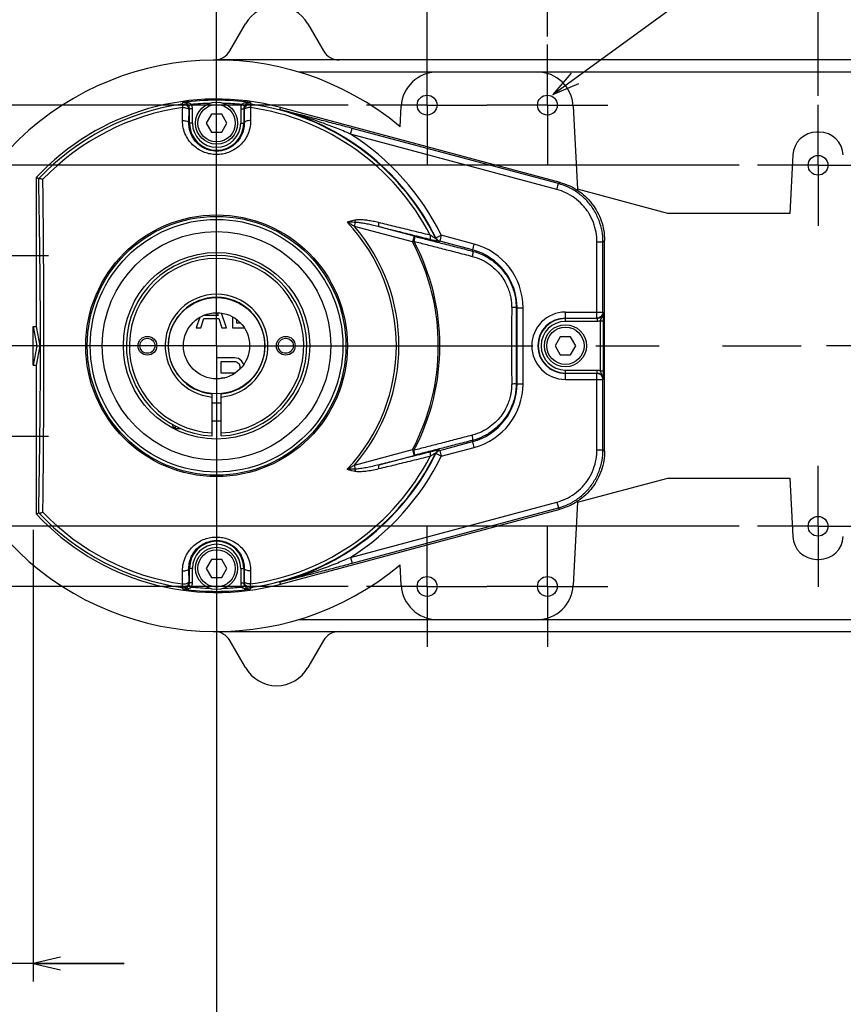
# Model space of a CAD drawing. Extents: x 0 to 2548, y 0 to 1800.
# Tile 5 of 29: x 697 to 834, y 131 to 295. Entities that reach past the tile are written whole.
import ezdxf

# ---------------------------------------------------------------- set-up
doc = ezdxf.new("R2010")
doc.units = 0
doc.header["$LTSCALE"] = 140.166667
doc.linetypes.add('CENTER', pattern=[0.6, 0.375, -0.075, 0.075, -0.075])
for name, color, linetype in [('91_NOTE', 7, 'Continuous'), ('95_ALL_DIM', 7, 'Continuous'), ('DEFAULT_1', 7, 'CENTER')]:
    doc.layers.add(name, color=color, linetype=linetype)
doc.styles.get("Standard").update_dxf_attribs({"font": 'txt', "width": 0.8})
doc.dimstyles.new('DIMSTYLE_1', dxfattribs={"dimtxt": 12.121212, "dimasz": 4.545455, "dimexe": 0.18, "dimexo": 0.0625, "dimgap": 0.09, "dimtad": 1, "dimdec": 3, "dimdsep": 46, "dimtxsty": 'Standard', "dimblk": 'OPEN', "dimblk1": 'OPEN', "dimblk2": 'OPEN', "dimcen": 0.09, "dimadec": 0, "dimazin": 0, "dimtp": 0.2, "dimtm": 0.2, "dimtfac": 1, "dimtdec": 3, "dimtofl": 0, "dimtmove": 0, "dimatfit": 3, "dimldrblk": 'OPEN', "dimfxl": 0, "dimtolj": 1, "dimarcsym": 0})
doc.dimstyles.new('DIMSTYLE_2', dxfattribs={"dimtxt": 12.121212, "dimasz": 4.545455, "dimexe": 0.18, "dimexo": 0.0625, "dimgap": 0.09, "dimtad": 1, "dimdec": 3, "dimdsep": 46, "dimtxsty": 'Standard', "dimblk": 'OPEN', "dimblk1": 'OPEN', "dimblk2": 'OPEN', "dimcen": 0.09, "dimadec": 0, "dimazin": 0, "dimtp": 0.3, "dimtm": 0.3, "dimtfac": 1, "dimtdec": 3, "dimtofl": 0, "dimtmove": 0, "dimatfit": 3, "dimldrblk": 'OPEN', "dimfxl": 0, "dimtolj": 1, "dimarcsym": 0})

# ---------------------------------------------------------------- blocks, each defined once
blk = doc.blocks.new('_OPEN')
at = {"color": 0, "linetype": 'ByBlock'}
for p, q in [((0, 0), (-1, 0.233)), ((-1, -0.233), (0, 0)), ((-1, 0), (0, 0))]:
    blk.add_line(p, q, dxfattribs=at)
blk = doc.blocks.new('*D2')
at = {"layer": '95_ALL_DIM', "color": 2, "linetype": 'Continuous'}
for p, q in [((691.34, 215.44), (691.34, 110.95)), ((729.34, 189.26), (729.34, 110.95)), ((691.34, 113.98), (710.34, 113.98)), ((729.34, 113.98), (710.34, 113.98))]:
    blk.add_line(p, q, dxfattribs=at)
at = {"layer": '95_ALL_DIM', "color": 2, "linetype": 'Continuous', "xscale": 4.545455, "yscale": 4.545455, "zscale": 4.545455, "rotation": 180}
blk.add_blockref('_OPEN', (691.34, 113.98), dxfattribs=at)
at = {"layer": '95_ALL_DIM', "color": 2, "linetype": 'Continuous', "xscale": 4.545455, "yscale": 4.545455, "zscale": 4.545455}
blk.add_blockref('_OPEN', (729.34, 113.98), dxfattribs=at)
at = {"layer": '95_ALL_DIM', "color": 2, "linetype": 'Continuous', "width": 0.8}
blk.add_text('38', height=12.121, dxfattribs=at).set_placement((700.64, 117.01))
blk = doc.blocks.new('*D3')
at = {"layer": '95_ALL_DIM', "color": 2, "linetype": 'Continuous'}
for p, q in [((729.34, 290.12), (729.34, 340.49)), ((764.34, 290.12), (764.34, 340.49)), ((729.34, 337.46), (746.84, 337.46)), ((764.34, 337.46), (746.84, 337.46))]:
    blk.add_line(p, q, dxfattribs=at)
at = {"layer": '95_ALL_DIM', "color": 2, "linetype": 'Continuous', "xscale": 4.545455, "yscale": 4.545455, "zscale": 4.545455, "rotation": 180}
blk.add_blockref('_OPEN', (729.34, 337.46), dxfattribs=at)
at = {"layer": '95_ALL_DIM', "color": 2, "linetype": 'Continuous', "xscale": 4.545455, "yscale": 4.545455, "zscale": 4.545455}
blk.add_blockref('_OPEN', (764.34, 337.46), dxfattribs=at)
at = {"layer": '95_ALL_DIM', "color": 2, "linetype": 'Continuous', "width": 0.8}
blk.add_text('35', height=12.121, dxfattribs=at).set_placement((737.14, 340.49))
blk = doc.blocks.new('*D4')
at = {"layer": '95_ALL_DIM', "color": 2, "linetype": 'Continuous'}
for p, q in [((764.34, 293.96), (764.34, 340.49)), ((784.34, 292.27), (784.34, 340.49)), ((764.34, 337.46), (749.18, 337.46)), ((749.18, 337.46), (774.34, 337.46)), ((799.49, 337.46), (774.34, 337.46)), ((784.34, 337.46), (799.49, 337.46))]:
    blk.add_line(p, q, dxfattribs=at)
at = {"layer": '95_ALL_DIM', "color": 2, "linetype": 'Continuous', "xscale": 4.545455, "yscale": 4.545455, "zscale": 4.545455}
blk.add_blockref('_OPEN', (764.34, 337.46), dxfattribs=at)
at = {"layer": '95_ALL_DIM', "color": 2, "linetype": 'Continuous', "xscale": 4.545455, "yscale": 4.545455, "zscale": 4.545455, "rotation": 180}
blk.add_blockref('_OPEN', (784.34, 337.46), dxfattribs=at)
at = {"layer": '95_ALL_DIM', "color": 2, "linetype": 'Continuous', "width": 0.8}
blk.add_text('20', height=12.121, dxfattribs=at).set_placement((765.34, 340.49))
blk = doc.blocks.new('*D5')
at = {"layer": '95_ALL_DIM', "color": 2, "linetype": 'Continuous'}
for p, q in [((729.34, 284.54), (729.34, 364.74)), ((829.34, 284.54), (829.34, 364.74)), ((729.34, 361.71), (779.34, 361.71)), ((829.34, 361.71), (779.34, 361.71))]:
    blk.add_line(p, q, dxfattribs=at)
at = {"layer": '95_ALL_DIM', "color": 2, "linetype": 'Continuous', "xscale": 4.545455, "yscale": 4.545455, "zscale": 4.545455, "rotation": 180}
blk.add_blockref('_OPEN', (729.34, 361.71), dxfattribs=at)
at = {"layer": '95_ALL_DIM', "color": 2, "linetype": 'Continuous', "xscale": 4.545455, "yscale": 4.545455, "zscale": 4.545455}
blk.add_blockref('_OPEN', (829.34, 361.71), dxfattribs=at)
at = {"layer": '95_ALL_DIM', "color": 2, "linetype": 'Continuous', "width": 0.8}
blk.add_text('100', height=12.121, dxfattribs=at).set_placement((765.49, 364.74))
blk = doc.blocks.new('*D6')
at = {"layer": '95_ALL_DIM', "color": 2, "linetype": 'Continuous'}
for p, q in [((829.34, 282.4), (829.34, 340.49)), ((849.34, 282.4), (849.34, 340.49)), ((829.34, 337.46), (814.18, 337.46)), ((814.18, 337.46), (839.34, 337.46)), ((864.49, 337.46), (839.34, 337.46)), ((849.34, 337.46), (864.49, 337.46))]:
    blk.add_line(p, q, dxfattribs=at)
at = {"layer": '95_ALL_DIM', "color": 2, "linetype": 'Continuous', "xscale": 4.545455, "yscale": 4.545455, "zscale": 4.545455}
blk.add_blockref('_OPEN', (829.34, 337.46), dxfattribs=at)
at = {"layer": '95_ALL_DIM', "color": 2, "linetype": 'Continuous', "xscale": 4.545455, "yscale": 4.545455, "zscale": 4.545455, "rotation": 180}
blk.add_blockref('_OPEN', (849.34, 337.46), dxfattribs=at)
at = {"layer": '95_ALL_DIM', "color": 2, "linetype": 'Continuous', "width": 0.8}
blk.add_text('20', height=12.121, dxfattribs=at).set_placement((829.64, 340.49))
blk = doc.blocks.new('*D47')
at = {"layer": '95_ALL_DIM', "color": 2, "linetype": 'Continuous'}
for p, q in [((691.34, 215.44), (691.34, 135.19)), ((698.84, 210.29), (698.84, 135.19)), ((691.34, 138.22), (652.57, 138.22)), ((652.57, 138.22), (695.09, 138.22)), ((713.99, 138.22), (695.09, 138.22)), ((698.84, 138.22), (713.99, 138.22))]:
    blk.add_line(p, q, dxfattribs=at)
at = {"layer": '95_ALL_DIM', "color": 2, "linetype": 'Continuous', "xscale": 4.545455, "yscale": 4.545455, "zscale": 4.545455}
blk.add_blockref('_OPEN', (691.34, 138.22), dxfattribs=at)
at = {"layer": '95_ALL_DIM', "color": 2, "linetype": 'Continuous', "xscale": 4.545455, "yscale": 4.545455, "zscale": 4.545455, "rotation": 180}
blk.add_blockref('_OPEN', (698.84, 138.22), dxfattribs=at)
at = {"layer": '95_ALL_DIM', "color": 2, "linetype": 'Continuous', "width": 0.8}
blk.add_text('7.5', height=12.121, dxfattribs=at).set_placement((652.57, 141.25))
blk = doc.blocks.new('*D48')
at = {"layer": '95_ALL_DIM', "color": 2, "linetype": 'Continuous'}
for p, q in [((751.24, 280.87), (600.02, 280.87)), ((603.05, 280.87), (603.05, 240.87)), ((603.05, 200.87), (603.05, 240.87)), ((751.24, 200.87), (600.02, 200.87))]:
    blk.add_line(p, q, dxfattribs=at)
at = {"layer": '95_ALL_DIM', "color": 2, "linetype": 'Continuous', "xscale": 4.545455, "yscale": 4.545455, "zscale": 4.545455}
for p, rotation in [((603.05, 280.87), 90), ((603.05, 200.87), 270)]:
    blk.add_blockref('_OPEN', p, dxfattribs=dict(at, rotation=rotation))
at = {"layer": '95_ALL_DIM', "color": 2, "linetype": 'Continuous', "width": 0.8}
blk.add_text('80', height=12.121, rotation=90, dxfattribs=at).set_placement((600.02, 231.18))
blk = doc.blocks.new('*D49')
at = {"layer": '95_ALL_DIM', "color": 2, "linetype": 'Continuous'}
for p, q in [((816.24, 270.87), (624.26, 270.87)), ((627.29, 270.87), (627.29, 240.87)), ((627.29, 210.87), (627.29, 240.87)), ((816.24, 210.87), (624.26, 210.87))]:
    blk.add_line(p, q, dxfattribs=at)
at = {"layer": '95_ALL_DIM', "color": 2, "linetype": 'Continuous', "xscale": 4.545455, "yscale": 4.545455, "zscale": 4.545455}
for p, rotation in [((627.29, 270.87), 90), ((627.29, 210.87), 270)]:
    blk.add_blockref('_OPEN', p, dxfattribs=dict(at, rotation=rotation))
at = {"layer": '95_ALL_DIM', "color": 2, "linetype": 'Continuous', "width": 0.8}
blk.add_text('60', height=12.121, rotation=90, dxfattribs=at).set_placement((624.26, 231.18))

msp = doc.modelspace()

# ---------------------------------------------------------------- linework, layer by layer
at = {"color": 7, "linetype": 'Continuous'}
for p, q in [((731.5407, 289.8714), (734.1397, 294.373)), ((744.532, 294.373), (747.1301, 289.873)), ((904.3358, 288.373), (729.3358, 288.373)), ((890.6977, 286.373), (742.974, 286.373)), ((725.1454, 280.9705), (724.7062, 280.7322)), ((724.8273, 277.873), (724.8273, 280.2537)), ((725.3272, 280.2537), (724.8273, 280.2537)), ((725.3272, 277.873), (725.3272, 280.2537)), ((733.3445, 280.2537), (733.3445, 277.873)), ((733.3445, 280.2537), (733.8444, 280.2537)), ((733.5263, 280.9705), (733.9654, 280.7322)), ((733.8444, 280.2537), (733.8444, 277.873)), ((739.8532, 280.1242), (739.9474, 280.4759)), ((786.4342, 268.0198), (739.9474, 280.4759)), ((759.8587, 277.2681), (760.0379, 280.687)), ((788.6338, 280.687), (789.3571, 266.8865)), ((728.4758, 279.3625), (727.6158, 277.873)), ((730.1958, 279.3625), (728.4758, 279.3625)), ((731.0558, 277.873), (730.1958, 279.3625)), ((725.3272, 277.873), (724.7416, 277.873)), ((727.6158, 277.873), (728.4758, 276.3834)), ((730.1958, 276.3834), (731.0558, 277.873)), ((733.3445, 277.873), (733.9301, 277.873)), ((751.6242, 276.0391), (751.8827, 277.0037)), ((786.1694, 267.8166), (751.8827, 277.0037)), ((728.4758, 276.3834), (730.1958, 276.3834)), ((785.9109, 266.852), (751.6242, 276.0391)), ((829.54, 276.373), (829.1317, 276.373)), ((825.1372, 272.5823), (824.6283, 262.873)), ((699.3358, 268.8193), (699.3358, 244.0883)), ((785.9109, 266.852), (786.1694, 267.8166)), ((786.1694, 267.8166), (786.4342, 268.0198)), ((804.3358, 262.873), (789.3571, 266.8865)), ((824.6283, 262.873), (804.3358, 262.873)), ((752.2663, 260.7097), (752.4447, 261.3758)), ((761.9203, 258.123), (752.2663, 260.7097)), ((762.1784, 259.0877), (756.3694, 260.6442)), ((762.1782, 259.0877), (761.9197, 258.1231)), ((765.8032, 258.8007), (766.6994, 259.2413)), ((766.6994, 259.2413), (766.4409, 258.2767)), ((772.1696, 257.7756), (766.6992, 259.2414)), ((762.1484, 258.2442), (761.9197, 258.1231)), ((771.9112, 256.811), (766.4409, 258.2767)), ((771.8571, 256.6091), (772.1696, 257.7756)), ((792.5724, 245.4681), (792.5724, 258.1706)), ((792.5724, 258.1706), (793.5711, 258.1706)), ((793.5711, 258.1706), (793.8358, 258.3738)), ((793.5711, 246.4643), (793.5711, 258.1706)), ((793.8358, 223.3721), (793.8358, 258.3738)), ((779.1396, 247.1997), (780.2848, 247.1997)), ((779.2862, 234.5462), (779.2862, 247.1997)), ((780.2848, 234.5462), (780.2848, 247.1997)), ((726.5391, 245.6074), (725.961, 243.8729)), ((729.586, 245.9155), (727.336, 245.9155)), ((729.4375, 246.3703), (729.586, 245.9155)), ((730.961, 243.8729), (730.1481, 246.3116)), ((731.961, 245.7039), (731.961, 243.8729)), ((787.3358, 244.9148), (787.3358, 246.4643)), ((787.3358, 246.4643), (793.5711, 246.4643)), ((793.5711, 246.4643), (793.6014, 246.4137)), ((698.8358, 237.6576), (698.8358, 244.0883)), ((698.8358, 244.0883), (699.4647, 240.873)), ((698.8358, 244.0883), (699.3358, 244.0883)), ((699.3358, 244.0883), (699.9647, 240.873)), ((725.961, 243.8729), (726.711, 243.8729)), ((726.711, 243.8729), (727.211, 245.4048)), ((727.211, 245.4048), (729.711, 245.4048)), ((729.711, 245.4048), (730.211, 243.8729)), ((730.211, 243.8729), (730.961, 243.8729)), ((731.961, 243.8729), (733.9454, 243.8729)), ((732.711, 244.6389), (732.711, 245.2133)), ((733.3417, 244.6389), (732.711, 244.6389)), ((787.3358, 245.4681), (792.5724, 245.4681)), ((792.6055, 245.4129), (787.3358, 245.4129)), ((792.6055, 244.9148), (787.3358, 244.9148)), ((792.5724, 245.4681), (792.6055, 245.4129)), ((792.6055, 245.4129), (792.6055, 244.9148)), ((793.1517, 236.7278), (793.1517, 245.0181)), ((793.1517, 245.0181), (793.651, 245.0181)), ((793.651, 236.7278), (793.651, 245.0181)), ((786.4758, 242.3625), (785.6158, 240.873)), ((788.1958, 242.3625), (786.4758, 242.3625)), ((789.0558, 240.873), (788.1958, 242.3625)), ((699.4647, 240.873), (698.8358, 237.6576)), ((699.9647, 240.873), (699.3358, 237.6576)), ((699.4647, 240.873), (699.9647, 240.873)), ((785.6158, 240.873), (786.4758, 239.3834)), ((788.1958, 239.3834), (789.0558, 240.873)), ((786.4758, 239.3834), (788.1958, 239.3834)), ((698.8358, 237.6576), (699.3358, 237.6576)), ((699.3358, 237.6576), (699.3358, 212.9266)), ((729.336, 238.8729), (729.336, 235.373)), ((732.336, 238.8729), (729.336, 238.8729)), ((730.086, 236.3197), (730.086, 238.2346)), ((730.086, 238.2346), (732.461, 238.2346)), ((732.961, 238.7453), (732.336, 238.8729)), ((732.461, 238.2346), (732.836, 238.107)), ((732.836, 238.107), (733.086, 237.8517)), ((733.461, 238.3623), (732.961, 238.7453)), ((733.086, 237.8517), (733.211, 237.4687)), ((733.211, 237.4687), (733.211, 237.0857)), ((733.836, 237.8517), (733.461, 238.3623)), ((733.8665, 237.7582), (733.836, 237.8517)), ((732.4178, 236.3197), (730.086, 236.3197)), ((733.211, 237.0857), (733.1566, 236.9191)), ((787.3358, 235.2816), (787.3358, 236.8311)), ((787.3358, 236.8311), (792.6055, 236.8311)), ((787.3358, 236.333), (792.6055, 236.333)), ((792.5724, 236.2778), (787.3358, 236.2778)), ((792.6055, 236.333), (792.5724, 236.2778)), ((792.5724, 223.5753), (792.5724, 236.2778)), ((792.6055, 236.333), (792.6055, 236.8311)), ((793.1517, 236.7278), (793.651, 236.7278)), ((730.086, 235.4262), (730.086, 235.5538)), ((730.086, 235.5538), (730.7316, 235.5538)), ((779.1396, 234.5462), (780.2848, 234.5462)), ((787.3358, 235.2816), (793.5711, 235.2816)), ((793.6014, 235.3323), (793.5711, 235.2816)), ((793.5711, 223.5753), (793.5711, 235.2816)), ((728.5858, 225.8917), (728.5858, 232.858)), ((730.0858, 225.8917), (730.0858, 232.858)), ((728.5858, 231.373), (730.0858, 231.373)), ((722.0858, 227.523), (722.0858, 227.7427)), ((722.0858, 227.523), (722.4858, 227.123)), ((722.4858, 227.123), (722.4858, 227.5318)), ((728.5858, 228.373), (730.0858, 228.373)), ((722.4858, 227.123), (723.3452, 227.123)), ((766.4409, 223.4692), (771.9112, 224.9349)), ((772.1696, 223.9703), (771.8571, 225.1368)), ((752.2663, 221.0362), (761.9206, 223.623)), ((756.3694, 221.1017), (762.1784, 222.6583)), ((761.9197, 223.6228), (762.1782, 222.6582)), ((762.1484, 223.5017), (761.9197, 223.6228)), ((766.6994, 222.5046), (765.8032, 222.9452)), ((766.4409, 223.4692), (766.6994, 222.5046)), ((766.6992, 222.5045), (772.1696, 223.9703)), ((792.5724, 223.5753), (793.5711, 223.5753)), ((793.5711, 223.5753), (793.8358, 223.3721)), ((752.4447, 220.3702), (752.2663, 221.0362)), ((789.3571, 214.8594), (804.3358, 218.873)), ((804.3358, 218.873), (824.6283, 218.873)), ((824.6283, 218.873), (825.1372, 209.1636)), ((751.6242, 205.7068), (785.9109, 214.8939)), ((785.9109, 214.8939), (786.1694, 213.9293)), ((789.3571, 214.8594), (788.6338, 201.0589)), ((739.9474, 201.27), (786.4342, 213.7261)), ((751.8827, 204.7422), (786.1694, 213.9293)), ((786.1694, 213.9293), (786.4342, 213.7261)), ((728.4758, 205.3625), (727.6158, 203.873)), ((730.1958, 205.3625), (728.4758, 205.3625)), ((731.0558, 203.873), (730.1958, 205.3625)), ((751.6242, 205.7068), (751.8827, 204.7422)), ((829.1317, 205.373), (829.54, 205.373)), ((725.3272, 203.873), (724.7416, 203.873)), ((724.8273, 201.4922), (724.8273, 203.873)), ((725.3272, 201.4922), (725.3272, 203.873)), ((727.6158, 203.873), (728.4758, 202.3834)), ((730.1958, 202.3834), (731.0558, 203.873)), ((733.3445, 203.873), (733.3445, 201.4922)), ((733.3445, 203.873), (733.9301, 203.873)), ((733.8444, 203.873), (733.8444, 201.4922)), ((760.0379, 201.0589), (759.8587, 204.4778)), ((725.3272, 201.4922), (724.8273, 201.4922)), ((728.4758, 202.3834), (730.1958, 202.3834)), ((733.3445, 201.4922), (733.8444, 201.4922)), ((739.9474, 201.27), (739.8532, 201.6217)), ((725.1454, 200.7754), (724.7062, 201.0137)), ((733.5263, 200.7754), (733.9655, 201.0137)), ((742.974, 195.373), (890.6977, 195.373)), ((729.3358, 193.373), (904.3358, 193.373)), ((734.1397, 187.373), (731.5407, 191.8745)), ((747.1301, 191.873), (744.532, 187.373))]:
    msp.add_line(p, q, dxfattribs=at)
for points in [[(699.7851, 268.6546), (699.7826, 268.653), (699.7802, 268.6516), (699.778, 268.6504), (699.7761, 268.6495), (699.7743, 268.6488), (699.7727, 268.6483), (699.7714, 268.648), (699.7702, 268.648), (699.7693, 268.6482)], [(699.7851, 213.0913), (699.7826, 213.0929), (699.7802, 213.0943), (699.778, 213.0955), (699.7761, 213.0964), (699.7743, 213.0972), (699.7727, 213.0976), (699.7714, 213.0979), (699.7702, 213.0979), (699.7693, 213.0977)]]:
    msp.add_lwpolyline(points, dxfattribs=at)
for centre, radius in [((764.3358, 280.873), 1.65), ((784.3358, 280.873), 1.65), ((729.3358, 277.873), 3.5), ((729.3358, 277.873), 3.1), ((829.3358, 270.873), 1.65), ((729.3358, 240.873), 21.7444), ((729.3358, 240.873), 21.5087), ((729.3358, 240.873), 21), ((729.3358, 240.873), 18.9996), ((729.3358, 240.873), 15.5), ((729.3358, 240.873), 8), ((729.3358, 240.873), 5.5), ((787.3358, 240.873), 3.5), ((787.3358, 240.873), 3.1), ((717.8358, 240.873), 1.5625), ((740.8358, 240.873), 1.5625), ((717.8358, 240.873), 1.25), ((740.8358, 240.873), 1.25), ((829.3358, 210.873), 1.65), ((729.3358, 203.873), 3.5), ((729.3358, 203.873), 3.1), ((764.3358, 200.873), 1.65), ((784.3358, 200.873), 1.65)]:
    msp.add_circle(centre, radius, dxfattribs=at)
for centre, radius, start, end in [((739.3358, 291.373), 6, 30, 150), ((728.9427, 291.3714), 3, 270.446104, 330), ((749.7281, 291.373), 3, 210, 270), ((729.3358, 240.873), 47.5, 50.015078, 309.984922), ((766.0296, 280.373), 6, 90, 177), ((782.6421, 280.373), 6, 3, 90), ((729.3358, 240.873), 41, 75, 137.029716), ((729.3358, 240.873), 40.8152, 82.073272, 97.926728), ((729.3358, 240.873), 40.5594, 98.102931, 136.767386), ((729.3358, 240.873), 39.9929, 98.102941, 136.219676), ((729.3358, 240.873), 40.3159, 91.67059, 95.966182), ((729.3358, 240.873), 40.3159, 84.033818, 88.329242), ((729.3358, 240.873), 39.9929, 27.378323, 81.89706), ((729.3358, 240.873), 40.5594, 26.131424, 81.897069), ((729.3358, 240.873), 40.6359, 26.179263, 75), ((729.3358, 277.873), 4.5086, 180, 0), ((729.3358, 277.873), 4.0086, 180, 0), ((729.3358, 240.873), 41.6345, 26.179493, 57.633408), ((829.1317, 272.373), 4, 90, 177), ((829.54, 272.373), 4, 3, 90), ((729.3358, 240.873), 29.8879, 316.610785, 43.389215), ((729.3358, 240.873), 30.32, 319.137395, 40.862605), ((729.3358, 240.873), 36.8683, 332.103885, 27.896472), ((729.3358, 240.873), 37.1272, 332.103872, 27.896124), ((769.3358, 247.1997), 10.949, 0, 75), ((729.3358, 240.873), 15, 272.865984, 267.134016), ((729.3358, 240.873), 14.5, 272.964898, 267.035102), ((769.3358, 247.1997), 9.9503, 0, 75), ((729.3358, 240.873), 8.55, 275.032413, 264.967587), ((729.3358, 240.873), 8.05, 275.345869, 264.654131), ((787.3358, 240.873), 5.5913, 90, 270), ((787.3358, 240.873), 4.5951, 90, 270), ((787.3358, 240.873), 4.5399, 90, 270), ((787.3358, 240.873), 4.0418, 90, 270), ((769.3358, 234.5462), 9.9503, 285, 0), ((769.3358, 234.5462), 10.949, 285, 0), ((729.3358, 240.873), 40.5594, 278.102931, 333.868576), ((729.3358, 240.873), 40.6359, 285, 333.820737), ((729.3358, 240.873), 39.9929, 278.102927, 332.621677), ((729.3358, 240.873), 41.6345, 302.366592, 333.820514), ((729.3358, 240.873), 41, 222.970284, 285), ((729.3358, 240.873), 40.5594, 223.232614, 261.897069), ((729.3358, 240.873), 39.9929, 223.780402, 261.897053), ((729.3358, 203.873), 4.5086, 0, 180), ((729.3358, 203.873), 4.0086, 0, 180), ((829.1317, 209.373), 4, 183, 270), ((829.54, 209.373), 4, 270, 357), ((729.3358, 240.873), 40.8152, 262.073272, 277.926728), ((729.3358, 240.873), 40.3159, 264.033818, 268.32927), ((729.3358, 240.873), 40.3159, 271.670618, 275.966182), ((766.0296, 201.373), 6, 183, 270), ((782.6421, 201.373), 6, 270, 357), ((728.9427, 190.3745), 3, 30, 89.553896), ((749.7281, 190.373), 3, 90, 150), ((739.3358, 190.373), 6, 210, 330)]:
    msp.add_arc(centre, radius, start, end, dxfattribs=at)
for points, start_tangent, end_tangent in [([(723.6189, 281.0274), (723.6483, 281.1175), (723.6777, 281.2078), (723.7072, 281.2982)], (0.30972394, 0.95082652), (0.31000725, 0.95073419)), ([(723.6189, 281.0274), (723.9597, 281.0169), (724.2772, 280.8926), (724.5345, 280.6691), (724.7017, 280.3724), (724.7595, 280.0388)], (0.98994646, 0.14144261), (0.00191969, -0.99999816)), ([(723.6189, 281.0274), (723.6256, 280.9773), (723.6438, 280.8562), (723.6748, 280.6812), (723.6988, 280.4666)], (0.05711527, -0.99836759), (0.08577152, -0.99631483)), ([(723.6772, 278.3002), (723.688, 279.3761), (723.6988, 280.4666)], (0.01005576, 0.99994944), (0.00987997, 0.99995119)), ([(723.6988, 280.4666), (724.0189, 280.4505), (724.3122, 280.3919), (724.5483, 280.2967), (724.7028, 280.1748), (724.7595, 280.0388)], (0.99981239, 0.01936991), (0.03680512, -0.99932246)), ([(725.1454, 280.9705), (724.9994, 281.0833), (724.8238, 281.1728), (724.6497, 281.2336), (724.4921, 281.2719), (724.3486, 281.2956), (724.2167, 281.3093), (724.0933, 281.3157), (723.9784, 281.3163), (723.8741, 281.3126), (723.7825, 281.306), (723.7072, 281.2982)], (-0.71280352, 0.70136377), (-0.99320079, -0.1164139)), ([(724.7063, 280.7322), (724.5999, 280.893), (724.475, 281.0259), (724.3529, 281.1214), (724.2432, 281.1863), (724.144, 281.231), (724.0533, 281.2616), (723.9688, 281.2821), (723.8905, 281.2943), (723.8198, 281.2999), (723.7579, 281.3006), (723.7072, 281.2982)], (-0.47618333, 0.87934603), (-0.9972464, -0.07415947)), ([(724.8273, 280.2537), (724.7965, 280.5009), (724.7063, 280.7322)], (0.00059059, 0.99999983), (-0.47608426, 0.87939967)), ([(724.7416, 277.873), (724.7505, 278.9486), (724.7595, 280.0388)], (0.0082587, 0.9999659), (0.00826976, 0.9999658)), ([(724.7595, 280.0388), (724.7934, 280.1464), (724.8273, 280.2537)], (0.30040465, 0.95381185), (0.30071009, 0.9537156)), ([(725.3272, 280.2537), (725.2808, 280.6242), (725.1454, 280.9705)], (0.00020491, 0.99999998), (-0.47676323, 0.87903175)), ([(733.5263, 280.9705), (733.3908, 280.6242), (733.3445, 280.2537)], (-0.47676335, -0.87903169), (0.00020488, -0.99999998)), ([(734.9645, 281.2982), (734.8844, 281.3064), (734.7899, 281.313), (734.6843, 281.3164), (734.5689, 281.3154), (734.4454, 281.3086), (734.3134, 281.2943), (734.1706, 281.27), (734.0152, 281.2316), (733.8462, 281.1721), (733.6741, 281.0844), (733.5263, 280.9705)], (-0.99320079, 0.11641385), (-0.71337189, -0.70078566)), ([(733.9654, 280.7322), (733.8752, 280.5009), (733.8444, 280.2537)], (-0.47608432, -0.87939964), (0.00059061, -0.99999983)), ([(733.8444, 280.2537), (733.8783, 280.1464), (733.9122, 280.0388)], (0.30071009, -0.9537156), (0.30040465, -0.95381185)), ([(735.0528, 281.0274), (734.712, 281.0169), (734.3945, 280.8926), (734.1372, 280.6691), (733.9699, 280.3724), (733.9122, 280.0388)], (-0.98994646, 0.14144261), (-0.00191969, -0.99999816)), ([(734.9729, 280.4666), (734.6528, 280.4505), (734.3595, 280.3919), (734.1234, 280.2967), (733.9689, 280.1748), (733.9122, 280.0388)], (-0.99981239, 0.01936992), (-0.03680512, -0.99932246)), ([(733.9122, 280.0388), (733.9212, 278.9486), (733.9301, 277.873)], (0.00826976, -0.9999658), (0.0082587, -0.9999659)), ([(734.9645, 281.2982), (734.9105, 281.3007), (734.8467, 281.2997), (734.7751, 281.2936), (734.6964, 281.2808), (734.6118, 281.2597), (734.521, 281.2283), (734.4222, 281.183), (734.3141, 281.1182), (734.1955, 281.0249), (734.0731, 280.8946), (733.9654, 280.7322)], (-0.99724648, 0.07415837), (-0.47625883, -0.87930514)), ([(734.9645, 281.2982), (734.9866, 281.2304), (735.0087, 281.1627), (735.0308, 281.095), (735.0528, 281.0274)], (0.31000725, -0.95073419), (0.30972394, -0.95082652)), ([(735.0528, 281.0274), (735.0461, 280.9773), (735.0279, 280.8562), (734.9969, 280.6812), (734.9729, 280.4666)], (-0.05711527, -0.99836759), (-0.08577152, -0.99631483)), ([(734.9729, 280.4666), (734.9837, 279.3761), (734.9945, 278.3002)], (0.00987997, -0.99995119), (0.01005576, -0.99994944)), ([(751.8827, 277.0037), (750.825, 277.2858), (749.6641, 277.5927), (748.3983, 277.9246), (747.1064, 278.261), (745.9011, 278.5732), (744.7795, 278.8624), (743.7417, 279.1292), (742.7888, 279.3736), (741.922, 279.5955), (741.1427, 279.7947), (740.4526, 279.9711), (739.8532, 280.1242)], (-0.96592551, 0.25882023), (-0.96889959, 0.24745422)), ([(751.6242, 276.0391), (750.6474, 276.4562), (749.5602, 276.9035), (748.3575, 277.3778), (747.1123, 277.8461), (745.9353, 278.2677), (744.8278, 278.6457), (743.7936, 278.9824), (742.8367, 279.2802), (741.9608, 279.5411), (741.1694, 279.7674), (740.4659, 279.9612), (739.8532, 280.1242)], (-0.9172068, 0.39841146), (-0.96739289, 0.25328045)), ([(734.9945, 278.3002), (734.8577, 277.0198), (734.4543, 275.8582), (733.8455, 274.8662), (733.0903, 274.0623), (732.2293, 273.4427), (731.2979, 273.0053), (730.3226, 272.7455), (729.3208, 272.6603), (728.3192, 272.7508), (727.3453, 273.0158), (726.4162, 273.4582), (725.5576, 274.0832), (724.8051, 274.8938), (724.2002, 275.8945), (723.8054, 277.0579), (723.6772, 278.3002)], (0.00991697, -0.99995083), (0.00994825, 0.99995051)), ([(723.6772, 278.3002), (724.0755, 278.2739), (724.4199, 278.1827), (724.6546, 278.0415), (724.7416, 277.873)], (0.99978087, 0.02093352), (0.03685436, -0.99932065)), ([(734.9945, 278.3002), (734.5962, 278.2739), (734.2518, 278.1827), (734.0171, 278.0415), (733.93, 277.873)], (-0.99978059, 0.02094675), (-0.0368431, -0.99932106)), ([(733.9301, 277.873), (733.8185, 276.8187), (733.4907, 275.8639), (732.9962, 275.0475), (732.383, 274.3851), (731.684, 273.8741), (730.9282, 273.5131), (730.1369, 273.2985), (729.3241, 273.228), (728.5115, 273.3027), (727.7212, 273.5214), (726.967, 273.8865), (726.2699, 274.4018), (725.6588, 275.0696), (725.1673, 275.8932), (724.8463, 276.8496), (724.7416, 277.873)], (0.00998847, -0.99995011), (0.01000356, 0.99994996)), ([(699.7693, 268.6482), (699.6252, 268.7052), (699.4807, 268.7623), (699.3358, 268.8193)], (-0.92974203, 0.36821156), (-0.93051258, 0.36625994)), ([(700.0598, 240.873), (700.0538, 244.4883), (700.0361, 248.138), (700.0069, 251.8558), (699.9662, 255.6836), (699.914, 259.6835), (699.8488, 263.9782), (699.7693, 268.6482)], (-0.00000122, 1), (-0.01782295, 0.99984116)), ([(699.7851, 268.6546), (699.9172, 268.6703), (700.1546, 268.6314), (700.4631, 268.546)], (0.83910404, 0.54397097), (0.95319294, -0.30236274)), ([(700.6263, 240.873), (700.6239, 244.4966), (700.6165, 248.1553), (700.6032, 251.8756), (700.5829, 255.6966), (700.5543, 259.6763), (700.5151, 263.9329), (700.4611, 268.5438)], (-0.000006, 1), (-0.01227028, 0.99992472)), ([(792.5724, 258.1706), (792.4353, 259.7359), (791.989, 261.3576), (791.2151, 262.9214), (790.1399, 264.3207), (788.8295, 265.4699), (787.3817, 266.3171), (785.9109, 266.852)], (-0.00009427, 1), (-0.96590275, 0.25890514)), ([(793.5711, 258.1706), (793.4178, 259.9128), (792.9213, 261.7136), (792.0615, 263.45), (790.8675, 265.0035), (789.4128, 266.2798), (787.8054, 267.221), (786.1694, 267.8166)], (-0.00025597, 0.99999997), (-0.96586032, 0.25906338)), ([(786.4342, 268.0198), (787.9111, 267.497), (789.2769, 266.7571)], (0.96592583, -0.25881905), (0.83956036, -0.54326642)), ([(789.2769, 266.7571), (789.3763, 266.6919), (790.6623, 265.6764), (791.7491, 264.4846), (792.6333, 263.1265), (793.2911, 261.6285), (793.6978, 260.0298), (793.8358, 258.3738)], (0.83956036, -0.54326642), (0, -1)), ([(752.3034, 261.7511), (751.8485, 261.6515), (751.4333, 261.5348), (751.0555, 261.4045)], (-0.982867, -0.18431619), (-0.93452509, -0.35589726)), ([(752.4447, 261.3758), (751.9505, 261.3977), (751.4878, 261.4066), (751.0555, 261.4045)], (-0.99836137, 0.05722395), (-0.99984734, -0.01747263)), ([(752.2663, 260.7097), (751.6503, 261.0672), (751.0555, 261.4045)], (-0.8624353, 0.50616733), (-0.87244524, 0.48871189)), ([(756.2838, 261.3474), (755.3611, 261.5511), (754.5009, 261.6971), (753.7046, 261.7864), (752.9704, 261.8093), (752.3034, 261.7511)], (-0.97136451, 0.23759415), (-0.98282275, -0.18455202)), ([(752.3034, 261.7511), (752.3448, 261.6159), (752.3923, 261.4898), (752.4447, 261.3758)], (0.26439458, -0.96441459), (0.45370376, -0.89115257)), ([(756.3694, 260.6442), (755.4449, 260.873), (754.5886, 261.0629), (753.8018, 261.2135), (753.0833, 261.3218), (752.4447, 261.3758)], (-0.96792899, 0.25122396), (-0.99957129, 0.02927866)), ([(756.2838, 261.3474), (756.2581, 261.0104), (756.2881, 260.7636), (756.3694, 260.6442)], (-0.14319374, -0.98969468), (0.90703878, -0.42104709)), ([(764.8491, 259.2642), (761.8052, 260.0023), (758.9623, 260.6936), (756.2838, 261.3474)], (-0.97190392, 0.23537792), (-0.97135892, 0.23761702)), ([(764.9743, 258.4983), (761.9195, 259.2569), (759.0639, 259.969), (756.3694, 260.6442)], (-0.97063671, 0.24055017), (-0.96986779, 0.24363181)), ([(762.1782, 259.0877), (762.2213, 259.001), (762.2308, 258.8163), (762.2056, 258.5543), (762.1484, 258.2442)], (0.86804244, -0.49649), (-0.21540532, -0.97652473)), ([(762.1784, 259.0877), (764.3048, 258.5419), (766.6152, 257.9498), (769.1279, 257.3067), (771.8571, 256.6091)], (0.96856185, -0.24877286), (0.96888719, -0.24750276)), ([(764.8491, 259.2642), (764.8263, 258.9017), (764.8705, 258.6315), (764.9743, 258.4983)], (-0.14202136, -0.98986359), (0.91872394, -0.39490039)), ([(765.7495, 258.7366), (765.6501, 258.7758), (765.5251, 258.8455), (765.3482, 258.9509), (765.1221, 259.0908), (764.8491, 259.2642)], (-0.3843588, -0.92318379), (-0.84133736, 0.54051035)), ([(765.8032, 258.8007), (765.7764, 258.7687), (765.7495, 258.7366)], (-0.64184665, -0.76683302), (-0.6421847, -0.76654994)), ([(765.7495, 258.7366), (765.909, 258.503), (766.1276, 258.3232), (766.3876, 258.2118)], (0.44154907, -0.8972371), (0.96560489, -0.26001385)), ([(765.8032, 258.8007), (765.9628, 258.5674), (766.1811, 258.388), (766.4409, 258.2767)], (0.44229631, -0.89686899), (0.96560335, -0.26001957)), ([(762.1487, 258.2436), (764.2797, 257.6895), (766.5941, 257.0885), (769.1102, 256.4365), (771.843, 255.7299)], (0.96768939, -0.25214529), (0.96822549, -0.25007879)), ([(766.3876, 258.2118), (766.3415, 258.2066), (766.2224, 258.221), (766.0238, 258.257), (765.746, 258.3158), (765.3946, 258.3964), (764.9743, 258.4983)], (-0.64182228, -0.76685341), (-0.97065002, 0.24049645)), ([(766.4409, 258.2767), (766.4143, 258.2443), (766.3876, 258.2118)], (-0.63487034, -0.7726187), (-0.63519283, -0.77235359)), ([(771.8571, 256.6091), (771.9085, 256.5172), (771.9237, 256.3234), (771.901, 256.0503), (771.843, 255.7299)], (0.88148984, -0.47220298), (-0.21685085, -0.97620475)), ([(771.843, 255.7299), (773.4336, 255.1487), (774.8325, 254.3073), (775.9344, 253.3429), (776.769, 252.3387), (777.3805, 251.3468), (777.8112, 250.3994), (778.0993, 249.5133), (778.2771, 248.6935), (778.3702, 247.9367), (778.3976, 247.233)], (0.96819297, -0.25020467), (-0.00114558, -0.99999934)), ([(771.8571, 256.6091), (773.6282, 255.9651), (775.1826, 255.0336), (776.4064, 253.9659), (777.3331, 252.8541), (778.0119, 251.7558), (778.4898, 250.7067), (778.8094, 249.7255), (779.0065, 248.8176), (779.1095, 247.9794), (779.1396, 247.1997)], (0.9685741, -0.24872516), (-0.00163969, -0.99999866)), ([(778.3976, 247.233), (778.3944, 242.998), (778.3944, 238.7474), (778.3976, 234.513)], (-0.00115409, -0.99999933), (0.00115407, -0.99999933)), ([(779.1396, 247.1997), (779.0317, 247.2139), (778.7691, 247.2257), (778.3976, 247.233)], (-0.83138757, 0.55569301), (-0.9999384, 0.01109937)), ([(779.1396, 247.1997), (779.1344, 242.9863), (779.1344, 238.7592), (779.1396, 234.5462)], (-0.00183065, -0.99999832), (0.00183065, -0.99999832)), ([(793.5711, 246.4643), (793.5219, 246.16), (793.3801, 245.882), (793.1593, 245.6609), (792.881, 245.5182), (792.5724, 245.4681)], (-0.00457248, -0.99998955), (-0.99998965, -0.00455021)), ([(793.6014, 246.4137), (793.5914, 246.2697), (793.5577, 246.1178), (793.4956, 245.9618), (793.4044, 245.8135), (793.2888, 245.6833), (793.1554, 245.5774), (793.012, 245.4988), (792.868, 245.4475), (792.7328, 245.4208), (792.6055, 245.4129)], (0.00219437, -0.99999759), (-0.99999745, 0.00225767)), ([(793.1517, 245.0181), (793.1831, 245.1163), (793.223, 245.2261), (793.2738, 245.3488), (793.3379, 245.4885), (793.4152, 245.6529), (793.4992, 245.8534), (793.5722, 246.1045), (793.6014, 246.4135)], (0.28723244, 0.95786091), (-0.01856458, 0.99982766)), ([(793.651, 245.0181), (793.6504, 245.188), (793.6483, 245.3682), (793.6445, 245.553), (793.6391, 245.7378), (793.6319, 245.917), (793.6231, 246.0872), (793.613, 246.2501), (793.6014, 246.4137)], (-0.0000074, 1), (-0.07427437, 0.99723784)), ([(793.1517, 245.0181), (792.9586, 244.957), (792.7773, 244.9247), (792.6055, 244.9148)], (-0.93088006, -0.36532495), (-1, -0.00001222)), ([(699.7693, 213.0977), (699.8488, 217.7673), (699.914, 222.0618), (699.9662, 226.0616), (700.0069, 229.8901), (700.0361, 233.608), (700.0538, 237.2578), (700.0598, 240.873)], (0.01782291, 0.99984116), (0.00000092, 1)), ([(700.4611, 213.202), (700.5151, 217.8125), (700.5543, 222.0688), (700.5829, 226.0482), (700.6032, 229.8697), (700.6165, 233.59), (700.6239, 237.2485), (700.6263, 240.873)], (0.01227014, 0.99992472), (0.00000449, 1)), ([(793.5711, 235.2816), (793.5208, 235.5894), (793.3778, 235.8671), (793.1562, 236.0873), (792.8775, 236.2288), (792.5724, 236.2778)], (-0.00457248, 0.99998955), (-0.99998965, 0.00455021)), ([(792.6055, 236.8311), (792.7775, 236.8212), (792.9583, 236.789), (793.1517, 236.7278)], (1, -0.000019), (0.93089228, -0.36529379)), ([(792.6055, 236.333), (792.7316, 236.3253), (792.8649, 236.2992), (793.0076, 236.2491), (793.1495, 236.1723), (793.2826, 236.0684), (793.3993, 235.9393), (793.4922, 235.7908), (793.5564, 235.6326), (793.591, 235.4791), (793.6014, 235.3323)], (0.99999746, 0.00225519), (-0.002249, -0.99999747)), ([(793.6014, 235.3323), (793.5717, 235.6436), (793.4977, 235.8966), (793.4132, 236.0972), (793.3362, 236.261), (793.2726, 236.3998), (793.2223, 236.5216), (793.1827, 236.6306), (793.1517, 236.7278)], (0.01902744, 0.99981896), (-0.28710416, 0.95789937)), ([(793.6014, 235.3323), (793.6131, 235.4981), (793.6233, 235.6627), (793.6321, 235.8338), (793.6392, 236.0132), (793.6447, 236.1973), (793.6483, 236.381), (793.6504, 236.5597), (793.651, 236.7278)], (0.07552394, 0.99714399), (0.00001704, 1)), ([(778.3976, 234.513), (778.3702, 233.8087), (778.2768, 233.0507), (778.0985, 232.2295), (777.8095, 231.3421), (777.3777, 230.3939), (776.7652, 229.4019), (775.93, 228.3985), (774.8275, 227.4349), (773.4279, 226.5944), (771.843, 226.016)], (0.00114599, -0.99999934), (-0.96819405, -0.25020049)), ([(779.1396, 234.5462), (779.1095, 233.766), (779.0061, 232.9265), (778.8085, 232.017), (778.4879, 231.0343), (778.0088, 229.9843), (777.3289, 228.8859), (776.4014, 227.7749), (775.1768, 226.7081), (773.6217, 225.7777), (771.8571, 225.1368)], (0.00163989, -0.99999866), (-0.96857464, -0.24872308)), ([(779.1396, 234.5462), (779.0317, 234.532), (778.7691, 234.5202), (778.3976, 234.513)], (-0.83138394, -0.55569843), (-0.9999384, -0.01109943)), ([(771.843, 226.016), (769.109, 225.3091), (766.5927, 224.6571), (764.2786, 224.0561), (762.1487, 223.5023)], (-0.96822549, -0.2500788), (-0.96768939, -0.25214529)), ([(771.8571, 225.1368), (771.9085, 225.2287), (771.9237, 225.4225), (771.901, 225.6956), (771.843, 226.016)], (0.881482, 0.47221761), (-0.21685501, 0.97620382)), ([(771.8571, 225.1368), (769.1268, 224.4389), (766.6138, 223.7958), (764.3037, 223.2037), (762.1784, 222.6583)], (-0.96888719, -0.24750277), (-0.96856185, -0.24877286)), ([(764.9743, 223.2476), (761.9192, 222.4889), (759.0634, 221.7768), (756.3694, 221.1017)], (-0.97063669, -0.24055024), (-0.96986777, -0.24363192)), ([(762.1782, 222.6582), (762.2213, 222.7449), (762.2308, 222.9296), (762.2056, 223.1916), (762.1484, 223.5017)], (0.86804271, 0.49648953), (-0.21540573, 0.97652464)), ([(764.9743, 223.2476), (764.8705, 223.1144), (764.8263, 222.8442), (764.8491, 222.4817)], (-0.91872416, -0.39489987), (0.14202133, -0.9898636)), ([(765.7495, 223.0093), (765.7124, 223.0007), (765.6064, 222.9465), (765.4255, 222.8417), (765.1715, 222.6861), (764.8491, 222.4817)], (-0.37300699, 0.92782853), (-0.8414683, -0.54030649)), ([(766.3876, 223.5341), (766.3237, 223.538), (766.1528, 223.5133), (765.8671, 223.4565), (765.471, 223.3675), (764.9743, 223.2476)], (-0.62516996, 0.78048864), (-0.97059423, -0.2407215)), ([(766.3876, 223.5341), (766.1276, 223.4227), (765.909, 223.2429), (765.7495, 223.0093)], (-0.96560761, -0.26000373), (-0.44155458, -0.89723439)), ([(765.8032, 222.9452), (765.7764, 222.9772), (765.7495, 223.0093)], (-0.64184665, 0.76683302), (-0.6421847, 0.76654994)), ([(766.4409, 223.4692), (766.1811, 223.3579), (765.9628, 223.1785), (765.8032, 222.9452)], (-0.96560335, -0.26001957), (-0.44229631, -0.89686899)), ([(766.4409, 223.4692), (766.4143, 223.5016), (766.3876, 223.5341)], (-0.63487034, 0.7726187), (-0.63519283, 0.77235359)), ([(785.9109, 214.8939), (787.3873, 215.4315), (788.8383, 216.2823), (790.1486, 217.4345), (791.2219, 218.8353), (791.9928, 220.3984), (792.4363, 222.0162), (792.5724, 223.5753)], (0.96590142, 0.2589101), (0.00008913, 1)), ([(786.1694, 213.9293), (787.8125, 214.5282), (789.4235, 215.4738), (790.8782, 216.7538), (792.0697, 218.3092), (792.926, 220.0446), (793.4191, 221.8409), (793.5711, 223.5753)], (0.96585954, 0.25906629), (0.00025296, 0.99999997)), ([(793.8358, 223.3721), (793.7131, 221.8102), (793.3147, 220.1866), (792.6666, 218.6815), (791.7967, 217.3233), (790.7137, 216.1177), (789.437, 215.0946), (789.2755, 214.9879)], (0, -1), (-0.83964556, -0.54313472)), ([(751.0556, 220.3416), (751.4495, 220.564), (751.8534, 220.7956), (752.2663, 221.0362)], (0.87244338, 0.4887152), (0.8624353, 0.50616732)), ([(756.3694, 221.1017), (755.2433, 220.8262), (754.2153, 220.6083), (753.2742, 220.4494), (752.4447, 220.3702)], (-0.96792774, -0.25122877), (-0.99965636, -0.02621379)), ([(756.3694, 221.1017), (756.2881, 220.9823), (756.2581, 220.7355), (756.2838, 220.3985)], (-0.90703685, -0.42105125), (0.14319118, -0.98969505)), ([(764.8491, 222.4817), (761.8051, 221.7436), (758.962, 221.0523), (756.2838, 220.3985)], (-0.97190388, -0.2353781), (-0.97135887, -0.23761724)), ([(752.4447, 220.3701), (751.9501, 220.3482), (751.4875, 220.3393), (751.0554, 220.3415)], (-0.99836163, -0.05721929), (-0.99984781, 0.017446)), ([(752.3034, 219.9948), (751.8481, 220.0945), (751.433, 220.2112), (751.0555, 220.3414)], (-0.98286883, 0.18430642), (-0.93454911, 0.35583418)), ([(756.2838, 220.3985), (755.1593, 220.1566), (754.1244, 220), (753.1673, 219.9366), (752.3034, 219.9948)], (-0.97138509, -0.23751001), (-0.97988114, 0.19958193)), ([(752.4447, 220.3701), (752.3923, 220.2561), (752.3448, 220.1301), (752.3034, 219.9948)], (-0.45370487, -0.891152), (-0.2643944, -0.96441464)), ([(789.2755, 214.9879), (787.998, 214.2881), (786.4342, 213.7261)], (-0.83964556, -0.54313472), (-0.96592583, -0.25881905)), ([(699.3358, 212.9266), (699.4807, 212.9837), (699.6252, 213.0407), (699.7693, 213.0977)], (0.93051258, 0.36625994), (0.92974203, 0.36821156)), ([(699.7851, 213.0913), (699.9172, 213.0756), (700.1546, 213.1145), (700.4631, 213.1999)], (0.83910373, -0.54397145), (0.9531929, 0.30236286)), ([(723.6772, 203.4457), (723.8139, 204.7262), (724.2173, 205.8877), (724.8262, 206.8797), (725.5814, 207.6836), (726.4424, 208.3032), (727.3738, 208.7406), (728.3491, 209.0004), (729.3509, 209.0856), (730.3525, 208.9952), (731.3264, 208.7301), (732.2555, 208.2877), (733.1141, 207.6627), (733.8666, 206.8521), (734.4715, 205.8514), (734.8663, 204.688), (734.9945, 203.4457)], (-0.00991697, 0.99995083), (-0.00994825, -0.99995051)), ([(724.7416, 203.873), (724.8531, 204.9272), (725.181, 205.882), (725.6755, 206.6984), (726.2887, 207.3608), (726.9876, 207.8718), (727.7435, 208.2328), (728.5347, 208.4474), (729.3476, 208.5179), (730.1602, 208.4433), (730.9505, 208.2245), (731.7047, 207.8595), (732.4018, 207.3441), (733.0129, 206.6763), (733.5044, 205.8528), (733.8254, 204.8963), (733.9301, 203.873)], (-0.00998847, 0.99995011), (-0.01000356, -0.99994996)), ([(739.8532, 201.6217), (740.4935, 201.7922), (741.1935, 201.9852), (741.9592, 202.2043), (742.7966, 202.4536), (743.7113, 202.7374), (744.7086, 203.0606), (745.7932, 203.4288), (746.9699, 203.8477), (748.2489, 204.3264), (749.5056, 204.8204), (750.6328, 205.2836), (751.6242, 205.7068)], (0.9673929, 0.25328045), (0.91720728, 0.39841035)), ([(739.8532, 201.6217), (740.4796, 201.7817), (741.1663, 201.9572), (741.9204, 202.15), (742.7491, 202.3622), (743.6595, 202.5956), (744.6594, 202.8526), (745.7566, 203.1354), (746.9598, 203.4468), (748.2849, 203.7917), (749.6062, 204.138), (750.8093, 204.456), (751.8827, 204.7422)], (0.96889959, 0.24745422), (0.96592553, 0.25882015)), ([(723.6772, 203.4457), (724.0755, 203.472), (724.4199, 203.5632), (724.6546, 203.7044), (724.7417, 203.873)], (0.99978059, -0.02094675), (0.0368431, 0.99932106)), ([(723.6988, 201.2794), (723.688, 202.364), (723.6772, 203.4457)], (-0.00987997, 0.99995119), (-0.01005576, 0.99994944)), ([(724.7595, 201.7071), (724.7506, 202.7915), (724.7416, 203.873)], (-0.00826976, 0.9999658), (-0.0082587, 0.9999659)), ([(733.9301, 203.873), (733.9213, 202.8077), (733.9122, 201.7071)], (-0.0082587, -0.9999659), (-0.00826976, -0.9999658)), ([(734.9945, 203.4457), (734.5962, 203.472), (734.2518, 203.5632), (734.0171, 203.7044), (733.9301, 203.873)], (-0.99978087, -0.02093352), (-0.03685436, 0.99932065)), ([(734.9945, 203.4457), (734.9838, 202.3802), (734.9729, 201.2794)], (-0.01005576, -0.99994944), (-0.00987997, -0.99995119)), ([(723.6189, 200.7185), (723.9597, 200.729), (724.2772, 200.8533), (724.5345, 201.0768), (724.7017, 201.3736), (724.7595, 201.7071)], (0.98994646, -0.14144261), (0.00191969, 0.99999816)), ([(723.6988, 201.2794), (724.0189, 201.2954), (724.3122, 201.354), (724.5483, 201.4492), (724.7028, 201.5711), (724.7595, 201.7071)], (0.99981238, -0.01937017), (0.0368051, 0.99932246)), ([(724.7063, 201.0137), (724.7965, 201.245), (724.8273, 201.4922)], (0.47608276, 0.87940048), (-0.00060207, 0.99999982)), ([(724.8273, 201.4922), (724.7934, 201.5996), (724.7595, 201.7071)], (-0.30071009, 0.9537156), (-0.30040465, 0.95381185)), ([(725.1454, 200.7754), (725.2809, 201.1217), (725.3272, 201.4922)], (0.47676077, 0.87903309), (-0.0002259, 0.99999997)), ([(733.3445, 201.4922), (733.3908, 201.1217), (733.5263, 200.7754)], (-0.00022596, -0.99999997), (0.47676064, -0.87903316)), ([(733.9122, 201.7071), (733.8783, 201.5996), (733.8444, 201.4922)], (-0.30040465, -0.95381185), (-0.30071009, -0.9537156)), ([(733.8444, 201.4922), (733.8751, 201.245), (733.9654, 201.0137)], (-0.00060207, -0.99999982), (0.47608269, -0.87940052)), ([(734.9729, 201.2794), (734.6528, 201.2954), (734.3595, 201.354), (734.1234, 201.4492), (733.9689, 201.5711), (733.9122, 201.7071)], (-0.99981239, -0.01936946), (-0.03680517, 0.99932246)), ([(735.0528, 200.7185), (734.712, 200.729), (734.3945, 200.8533), (734.1372, 201.0768), (733.9699, 201.3736), (733.9122, 201.7071)], (-0.98994646, -0.14144261), (-0.00191969, 0.99999816)), ([(723.6189, 200.7185), (723.6256, 200.7686), (723.6438, 200.8897), (723.6748, 201.0647), (723.6988, 201.2794)], (0.05711527, 0.99836759), (0.08577152, 0.99631483)), ([(723.7072, 200.4477), (723.6851, 200.5155), (723.663, 200.5833), (723.6409, 200.6509), (723.6189, 200.7185)], (-0.31000725, 0.95073419), (-0.30972394, 0.95082652)), ([(723.7072, 200.4477), (723.7611, 200.4453), (723.8249, 200.4462), (723.8966, 200.4523), (723.9753, 200.4651), (724.0599, 200.4862), (724.1507, 200.5176), (724.2494, 200.5629), (724.3576, 200.6277), (724.4762, 200.7211), (724.5986, 200.8513), (724.7063, 201.0137)], (0.99724648, -0.07415837), (0.47625883, 0.87930514)), ([(723.7072, 200.4477), (723.7873, 200.4395), (723.8817, 200.4329), (723.9874, 200.4295), (724.1028, 200.4305), (724.2263, 200.4374), (724.3583, 200.4516), (724.5011, 200.4759), (724.6565, 200.5143), (724.8255, 200.5738), (724.9976, 200.6615), (725.1454, 200.7754)], (0.99320079, -0.11641385), (0.71337189, 0.70078566)), ([(733.5263, 200.7754), (733.6723, 200.6626), (733.8478, 200.5731), (734.0219, 200.5124), (734.1796, 200.474), (734.323, 200.4503), (734.455, 200.4366), (734.5784, 200.4302), (734.6933, 200.4296), (734.7976, 200.4334), (734.8892, 200.44), (734.9645, 200.4477)], (0.71280352, -0.70136377), (0.99320079, 0.1164139)), ([(733.9654, 201.0137), (734.0717, 200.8529), (734.1967, 200.72), (734.3188, 200.6245), (734.4285, 200.5597), (734.5277, 200.515), (734.6184, 200.4843), (734.7029, 200.4639), (734.7812, 200.4516), (734.8519, 200.446), (734.9138, 200.4453), (734.9645, 200.4477)], (0.47618333, -0.87934603), (0.9972464, 0.07415947)), ([(735.0528, 200.7185), (735.0234, 200.6284), (734.994, 200.5381), (734.9645, 200.4477)], (-0.30972394, -0.95082652), (-0.31000725, -0.95073419)), ([(735.0528, 200.7185), (735.0461, 200.7686), (735.0279, 200.8897), (734.9969, 201.0647), (734.9729, 201.2794)], (-0.05711527, 0.99836759), (-0.08577152, 0.99631483))]:
    msp.add_spline(points, degree=3, dxfattribs=dict(at, start_tangent=start_tangent, end_tangent=end_tangent))
at = {"layer": '91_NOTE', "color": 2, "linetype": 'Continuous'}
msp.add_line((785.2609, 282.6462), (893.6864, 361.7063), dxfattribs=at)
msp.add_lwpolyline([(788.3088, 286.1812), (785.2609, 282.6462), (789.5586, 284.4672)], dxfattribs=at)
at = {"layer": 'DEFAULT_1', "color": 7, "linetype": 'CENTER'}
for p, q in [((729.3358, 240.873), (729.3358, 294.9502)), ((764.3358, 280.873), (764.3358, 290.9336)), ((784.3358, 280.873), (784.3358, 290.9336)), ((764.3358, 280.873), (754.2752, 280.873)), ((764.3358, 280.873), (764.3358, 270.8124)), ((764.3358, 280.873), (774.2752, 280.873)), ((784.3358, 280.873), (774.2752, 280.873)), ((784.3358, 280.873), (784.3358, 270.8124)), ((784.3358, 280.873), (794.3964, 280.873)), ((829.3358, 270.873), (829.3358, 280.9336)), ((829.3358, 270.873), (819.2752, 270.873)), ((829.3358, 270.873), (829.3358, 260.8124)), ((829.3358, 270.873), (839.2752, 270.873)), ((691.3358, 255.873), (701.3964, 255.873)), ((699.4647, 240.873), (674.2508, 240.873)), ((729.3358, 240.873), (699.9647, 240.873)), ((729.3358, 240.873), (729.336, 238.8729)), ((729.3358, 240.873), (826.5452, 240.873)), ((904.3358, 240.873), (826.5452, 240.873)), ((729.336, 235.373), (729.3358, 183.1746)), ((691.3358, 225.873), (701.3964, 225.873)), ((829.3358, 210.873), (829.3358, 220.9336)), ((764.3358, 200.873), (764.3358, 210.9336)), ((784.3358, 200.873), (784.3358, 210.9336)), ((829.3358, 210.873), (819.2752, 210.873)), ((829.3358, 210.873), (829.3358, 200.8124)), ((829.3358, 210.873), (839.2752, 210.873)), ((764.3358, 200.873), (754.2752, 200.873)), ((764.3358, 200.873), (764.3358, 190.8124)), ((764.3358, 200.873), (774.2752, 200.873)), ((784.3358, 200.873), (774.2752, 200.873)), ((784.3358, 200.873), (784.3358, 190.8124)), ((784.3358, 200.873), (794.3964, 200.873))]:
    msp.add_line(p, q, dxfattribs=at)

# ---------------------------------------------------------------- dimensions: what is measured, and where the dimension line sits
at = {"layer": '95_ALL_DIM', "color": 2, "linetype": 'Continuous'}
for base, p1, p2, dimstyle, picture, middle in [((829.3358, 361.7063), (729.3358, 284.5434), (829.3358, 284.5434), 'DIMSTYLE_2', '*D5', (780.0344, 370.7972)), ((764.3358, 337.4639), (729.3358, 290.1232), (764.3358, 290.1232), 'DIMSTYLE_2', '*D3', (746.8358, 346.5548)), ((784.3358, 337.4639), (764.3358, 293.9639), (784.3358, 292.2693), 'DIMSTYLE_1', '*D4', (775.0344, 346.5548)), ((849.3358, 337.4639), (829.3358, 282.3973), (849.3358, 282.3973), 'DIMSTYLE_1', '*D6', (839.3358, 346.5548)), ((729.3358, 113.979), (691.3358, 215.4392), (729.3358, 189.2569), 'DIMSTYLE_2', '*D2', (710.3358, 123.0699))]:
    dim = msp.add_linear_dim(base=base, p1=p1, p2=p2, dimstyle=dimstyle, dxfattribs=at)
    dim.commit()
    dim.dimension.update_dxf_attribs({"geometry": picture, "text_midpoint": middle, "dimtype": 160})
for base, p1, p2, angle, dimstyle, picture, middle in [((603.048, 200.873), (751.2449, 280.873), (751.2449, 200.873), 270, 'DIMSTYLE_2', '*D48', (593.9571, 240.873)), ((627.2904, 210.873), (816.2449, 270.873), (816.2449, 210.873), 270, 'DIMSTYLE_2', '*D49', (618.1995, 240.873)), ((691.3358, 138.2214), (698.8358, 210.2886), (691.3358, 215.4392), 180, 'DIMSTYLE_1', '*D47', (667.1162, 147.3124))]:
    dim = msp.add_linear_dim(base=base, p1=p1, p2=p2, angle=angle, dimstyle=dimstyle, dxfattribs=at)
    dim.commit()
    dim.dimension.update_dxf_attribs({"geometry": picture, "text_midpoint": middle, "dimtype": 160})

doc.saveas('drawing.dxf')
